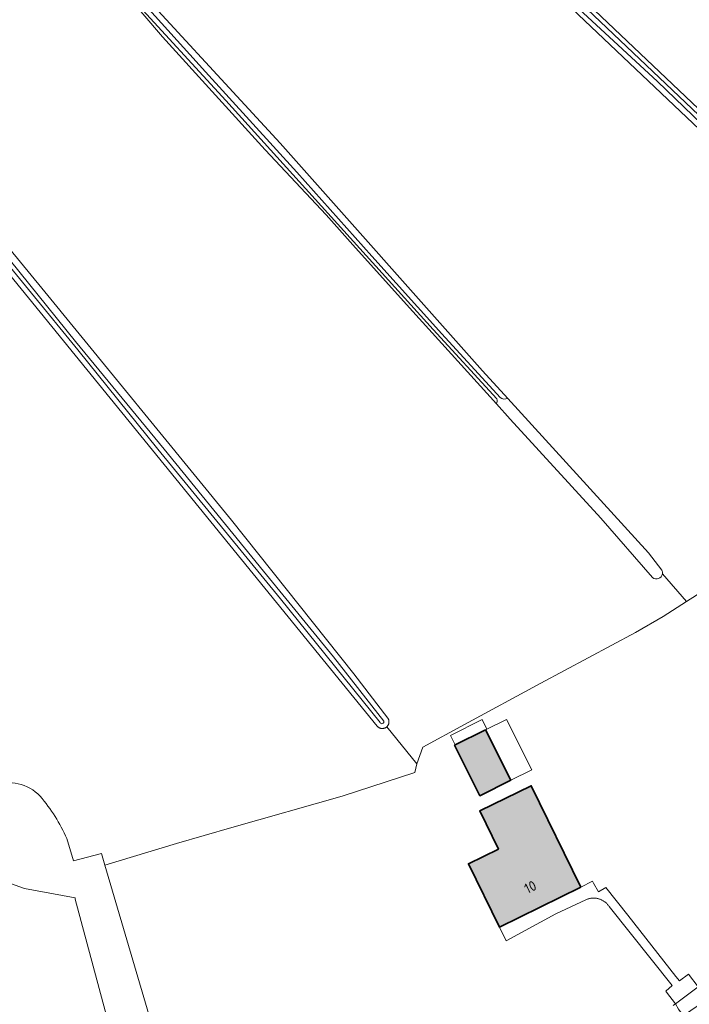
# Model space of a CAD drawing. Header units: metres. Extents: x 200031 to 204075, y 460125 to 464703.
# Tile 130 of 178: x 202556 to 202676, y 462509 to 462684. Entities that reach past the tile are written whole.
import ezdxf
from ezdxf.enums import TextEntityAlignment as Align

# ---------------------------------------------------------------- set-up
doc = ezdxf.new("R2010")
doc.units = ezdxf.units.M
doc.header["$LTSCALE"] = 2
for name, color, linetype, lineweight in [('B-WE-GR-GRAS-GV', 253, 'Continuous', 13), ('B-WE-OG-BEBOUWING-GV', 253, 'Continuous', 35), ('B-WE-OG-BEBOUWING-T18', 253, 'Continuous', 18), ('B-WE-OG-BEBOUWING_LUIFEL-GV', 253, 'Continuous', 18), ('B-WE-OG-TERREIN_CULTUURSCHEIDING-GV', 253, 'Continuous', 18), ('B-WE-OG-TERREIN_ERF-GV', 253, 'Continuous', 18), ('B-WE-OG-WATER_GREPPEL-GV', 253, 'Continuous', 18), ('B-WE-OG-WATER_SLOOT-GV', 253, 'Continuous', 18), ('B-WE-VH-VERHARDING_BETON-A', 254, 'Continuous', 25), ('B-WE-VH-VERHARDING_BETONSTRAATSTEEN-GV', 253, 'Continuous', 18)]:
    doc.layers.add(name, color=color, linetype=linetype, lineweight=lineweight)
doc.styles.add('NLCS-ISO-M1000-T18', font='NLCS-ISO.ttf', dxfattribs={"height": 1.8})

msp = doc.modelspace()

# ---------------------------------------------------------------- hatches: boundary and pattern name
at = {"layer": 'B-WE-VH-VERHARDING_BETON-A'}
h = msp.add_hatch(color=256, dxfattribs=at)
h.dxf.hatch_style = 1
h.paths.add_polyline_path([(202638.517, 462545.958), (202644.033, 462548.728), (202639.516, 462557.723), (202633.997, 462554.983)])
h = msp.add_hatch(color=256, dxfattribs=at)
h.dxf.hatch_style = 1
h.paths.add_polyline_path([(202656.545, 462529.629), (202647.694, 462547.754), (202638.493, 462543.262), (202641.826, 462536.437), (202636.475, 462533.824), (202641.993, 462522.523)])

# ---------------------------------------------------------------- linework, layer by layer
at = {"layer": 'B-WE-GR-GRAS-GV', "flags": 128}
for points in [[(202564.691, 462538.313), (202565.899, 462534.35), (202570.887, 462535.647), (202571.491, 462533.597), (202584.278, 462537.455), (202594.187, 462540.306), (202613.876, 462545.87), (202626.9, 462550.118), (202627.25, 462551.656), (202621.889, 462558.285), (202621.856, 462558.256), (202621.803, 462558.212), (202621.747, 462558.171), (202621.689, 462558.134), (202621.628, 462558.101), (202621.566, 462558.071), (202621.503, 462558.044), (202621.438, 462558.021), (202621.371, 462558.002), (202621.304, 462557.987), (202621.236, 462557.976), (202621.168, 462557.969), (202621.099, 462557.966), (202621.03, 462557.967), (202620.961, 462557.971), (202620.893, 462557.98), (202620.825, 462557.993), (202620.758, 462558.009), (202620.692, 462558.03), (202620.628, 462558.054), (202620.565, 462558.082), (202620.503, 462558.114), (202620.444, 462558.149), (202620.387, 462558.187), (202620.332, 462558.229), (202620.279, 462558.274), (202620.23, 462558.322), (202620.183, 462558.372), (202406.327, 462820.783)], [(202671.125, 462585.571), (202675.407, 462580.638), (202677.194, 462581.785), (202682.042, 462585.379), (202697.305, 462596.716), (202697.319, 462596.727), (202714.443, 462609.358), (202725.131, 462617.591), (202721.028, 462623.269), (202700.807, 462643.552), (202685.75, 462657.307), (202640.123, 462700.614), (202596.349, 462741.837), (202536.703, 462797.994)], [(202669.373, 462584.91), (202660.103, 462595.487), (202643.95, 462613.185), (202641.459, 462615.926), (202626.509, 462632.377), (202616.291, 462643.757), (202611.036, 462649.681), (202600.123, 462661.259), (202581.807, 462681.414), (202570.573, 462694.649), (202505.238, 462765.927)], [(202524.764, 462747.806), (202572.642, 462695.206), (202602.848, 462662.424), (202639.004, 462621.826), (202643.503, 462616.886)], [(202640.467, 462703.786), (202677.575, 462668.56), (202702.154, 462645.471), (202723.266, 462625.125), (202723.264, 462625.097), (202727.316, 462618.843), (202735.799, 462605.681), (202753.253, 462585.654), (202764.854, 462599.171), (202770.579, 462605.842), (202771.519, 462606.938), (202780.744, 462617.313), (202782.949, 462619.793), (202766.226, 462626.93), (202766.866, 462642.814), (202768.987, 462648.27), (202797.657, 462634.702), (202798.21, 462635.334), (202805.033, 462643.135), (202799.561, 462649.088), (202774.737, 462676.097), (202771.954, 462679.135), (202732.108, 462722.672)], [(202524.837, 462679.638), (202560.271, 462636.589), (202594.118, 462595.126), (202616.012, 462567.732), (202622.082, 462559.791), (202622.112, 462559.739), (202622.145, 462559.678), (202622.173, 462559.616), (202622.198, 462559.551), (202622.219, 462559.486), (202622.237, 462559.419), (202622.25, 462559.351), (202622.26, 462559.283), (202622.265, 462559.214), (202622.267, 462559.145), (202622.264, 462559.076), (202622.258, 462559.008), (202622.247, 462558.94), (202622.233, 462558.872), (202622.214, 462558.806), (202622.192, 462558.74), (202622.166, 462558.677), (202622.137, 462558.614), (202622.104, 462558.554), (202622.067, 462558.495), (202622.027, 462558.439), (202621.984, 462558.385), (202621.938, 462558.334), (202621.889, 462558.285), (202627.25, 462551.656), (202628.312, 462554.612), (202635.74, 462558.673), (202649.41, 462566.076), (202666.288, 462575.091), (202671.256, 462577.974), (202675.407, 462580.638), (202671.125, 462585.571)], [(202643.503, 462616.886), (202668.618, 462589.308), (202671.035, 462586.22)], [(202594.323, 462455.893), (202593.111, 462459.859), (202586.004, 462484.294), (202571.491, 462533.597), (202570.887, 462535.647), (202565.899, 462534.35), (202564.691, 462538.313)], [(202553.621, 462536.473), (202551.588, 462531.391), (202557.144, 462529.407), (202566.184, 462527.733), (202566.206, 462527.488), (202574.805, 462495.606)], [(202574.805, 462495.606), (202566.206, 462527.488), (202566.184, 462527.733), (202557.144, 462529.407), (202551.588, 462531.391), (202553.621, 462536.473)]]:
    msp.add_lwpolyline(points, dxfattribs=at)
at = {"layer": 'B-WE-GR-GRAS-GV'}
for points in [[(202671.125, 462585.571, -0.5721671), (202669.373, 462584.91)], [(202671.035, 462586.22, -0.1543211), (202671.125, 462585.571)], [(202559.925, 462545.869, 0.312877), (202551.567, 462547.716)], [(202551.567, 462547.716, -0.312877), (202559.925, 462545.869)], [(202564.691, 462538.313, 0.0783837), (202559.925, 462545.869)], [(202559.925, 462545.869, -0.0783837), (202564.691, 462538.313)]]:
    msp.add_lwpolyline(points, format="xyb", dxfattribs=at)
at = {"layer": 'B-WE-OG-BEBOUWING-GV', "flags": 128}
for points in [[(202638.517, 462545.958), (202644.033, 462548.728), (202639.516, 462557.723), (202633.997, 462554.983)], [(202656.545, 462529.629), (202647.694, 462547.754), (202638.493, 462543.262), (202641.826, 462536.437), (202636.475, 462533.824), (202641.993, 462522.523)]]:
    msp.add_lwpolyline(points, close=True, dxfattribs=at)
at = {"layer": 'B-WE-OG-BEBOUWING_LUIFEL-GV', "flags": 128}
for points in [[(202639.763, 462557.845), (202638.918, 462559.547), (202633.275, 462556.746), (202634.12, 462555.044)], [(202647.787, 462550.613), (202643.279, 462559.59), (202639.516, 462557.723), (202644.033, 462548.728)]]:
    msp.add_lwpolyline(points, close=True, dxfattribs=at)
at = {"layer": 'B-WE-OG-TERREIN_CULTUURSCHEIDING-GV', "flags": 128}
msp.add_lwpolyline([(202674.016, 462507.85), (202673.471, 462508.797), (202673.055, 462508.514)], dxfattribs=at)
at = {"layer": 'B-WE-OG-TERREIN_ERF-GV', "flags": 128}
for points in [[(202697.305, 462596.716), (202682.042, 462585.379), (202677.194, 462581.785), (202675.407, 462580.638), (202671.256, 462577.974), (202666.288, 462575.091), (202649.41, 462566.076), (202635.74, 462558.673), (202628.312, 462554.612), (202627.25, 462551.656), (202626.9, 462550.118), (202613.876, 462545.87), (202594.187, 462540.306), (202584.278, 462537.455), (202571.491, 462533.597), (202586.004, 462484.294), (202593.111, 462459.859), (202594.323, 462455.893), (202595.454, 462456.634), (202598.18, 462458.422), (202598.808, 462458.833), (202598.909, 462458.9), (202617.373, 462471.007), (202646.751, 462490.619)], [(202673.055, 462508.514), (202673.471, 462508.797), (202671.848, 462510.917), (202671.713, 462511.092), (202672.874, 462512.071), (202661.594, 462526.206), (202661.593, 462526.208), (202661.528, 462526.303), (202661.46, 462526.396), (202661.389, 462526.486), (202661.315, 462526.574), (202661.238, 462526.659), (202661.158, 462526.741), (202661.075, 462526.821), (202660.99, 462526.898), (202660.902, 462526.971), (202660.811, 462527.042), (202660.718, 462527.109), (202660.623, 462527.173), (202660.525, 462527.234), (202660.426, 462527.291), (202660.324, 462527.345), (202660.221, 462527.395), (202660.116, 462527.441), (202660.009, 462527.484), (202659.901, 462527.523), (202659.792, 462527.558), (202659.681, 462527.59), (202659.57, 462527.618), (202659.458, 462527.641), (202659.344, 462527.661), (202659.231, 462527.677), (202659.116, 462527.689), (202659.002, 462527.697), (202658.887, 462527.7), (202658.772, 462527.7), (202658.658, 462527.696), (202658.543, 462527.688), (202658.429, 462527.676), (202658.315, 462527.66), (202658.202, 462527.64), (202658.09, 462527.616), (202657.978, 462527.588), (202657.868, 462527.557), (202657.759, 462527.521), (202657.651, 462527.482), (202657.544, 462527.439), (202657.439, 462527.392), (202652.055, 462524.894), (202643.183, 462520.087), (202641.993, 462522.523), (202636.475, 462533.824), (202641.826, 462536.437), (202638.493, 462543.262), (202647.694, 462547.754), (202656.545, 462529.629), (202658.611, 462530.722), (202658.821, 462530.358), (202659.707, 462528.822), (202661.022, 462529.58), (202664.97, 462524.639), (202673.492, 462513.727), (202674.17, 462512.939), (202675.773, 462514.14), (202677.502, 462511.867)]]:
    msp.add_lwpolyline(points, dxfattribs=at)
msp.add_lwpolyline([(202644.033, 462548.728), (202638.517, 462545.958), (202633.997, 462554.983), (202639.516, 462557.723)], close=True, dxfattribs=at)
at = {"layer": 'B-WE-OG-WATER_GREPPEL-GV', "flags": 128}
for points in [[(202472.536, 462859.629), (202491.004, 462842.333), (202514.646, 462820.227), (202538.061, 462798.098), (202556.455, 462780.868), (202577.777, 462760.421), (202601.052, 462738.56), (202624.362, 462716.699), (202650.725, 462691.527), (202670.238, 462673.43), (202690.811, 462653.7), (202703.87, 462641.651), (202721.273, 462624.609)], [(202721.947, 462625.232), (202707.656, 462638.985), (202683.47, 462661.903), (202654.138, 462689.749), (202630.39, 462712.045), (202601.88, 462738.972), (202567.579, 462771.464), (202534.491, 462802.81), (202517.631, 462818.396), (202498.989, 462836.096), (202481.718, 462852.434), (202473.206, 462860.354)], [(202642.113, 462617.029), (202631.722, 462628.415), (202619.214, 462642.261), (202605.78, 462657.281), (202589.511, 462675.182), (202572.611, 462693.877), (202559.705, 462708.183), (202547.599, 462721.252), (202534.162, 462736.315), (202524.004, 462747.581), (202509.348, 462763.538), (202497.963, 462776.126), (202482.325, 462793.235), (202466.496, 462810.683), (202452.43, 462826.127), (202439.773, 462840.261)], [(202407.607, 462819.853), (202421.028, 462803.975), (202443.467, 462776.732), (202462.866, 462752.962), (202486.607, 462723.398), (202503.489, 462702.742), (202519.282, 462683.537), (202541.804, 462655.924), (202566.665, 462625.581), (202580.995, 462607.85), (202602.873, 462581.119), (202620.667, 462559.059)], [(202621.365, 462559.275), (202612.385, 462570.77), (202599.843, 462586.075), (202582.088, 462607.812), (202566.245, 462627.047), (202546.199, 462651.863), (202523.651, 462679.584), (202504.904, 462702.229), (202487.646, 462723.296), (202472.069, 462742.512), (202456.76, 462761.6), (202438.145, 462784.276), (202412.77, 462815.162), (202408.267, 462820.591)], [(202576.248, 462688.457), (202593.113, 462670.058), (202630.142, 462629.204), (202641.55, 462616.81)], [(202641.459, 462615.926), (202643.95, 462613.185), (202660.103, 462595.487), (202669.373, 462584.91)], [(202671.035, 462586.22), (202668.618, 462589.308), (202643.503, 462616.886)]]:
    msp.add_lwpolyline(points, dxfattribs=at)
at = {"layer": 'B-WE-OG-WATER_GREPPEL-GV'}
for points in [[(202641.55, 462616.81, -0.2384904), (202641.459, 462615.926)], [(202643.503, 462616.886, -0.261644), (202642.113, 462617.029)], [(202669.373, 462584.91, 0.5721671), (202671.125, 462585.571)], [(202671.125, 462585.571, 0.1543211), (202671.035, 462586.22)], [(202620.667, 462559.059, 0.9283843), (202621.365, 462559.275)]]:
    msp.add_lwpolyline(points, format="xyb", dxfattribs=at)
at = {"layer": 'B-WE-OG-WATER_SLOOT-GV', "flags": 128}
for points in [[(202721.273, 462624.609), (202703.87, 462641.651), (202690.811, 462653.7), (202670.238, 462673.43), (202650.725, 462691.527), (202624.362, 462716.699), (202601.052, 462738.56), (202577.777, 462760.421), (202556.455, 462780.868), (202538.061, 462798.098), (202514.646, 462820.227), (202491.004, 462842.333), (202472.536, 462859.629)], [(202473.206, 462860.354), (202481.718, 462852.434), (202498.989, 462836.096), (202517.631, 462818.396), (202534.491, 462802.81), (202567.579, 462771.464), (202601.88, 462738.972), (202630.39, 462712.045), (202654.138, 462689.749), (202683.47, 462661.903), (202707.656, 462638.985), (202721.947, 462625.232)], [(202643.503, 462616.886), (202639.004, 462621.826), (202602.848, 462662.424), (202572.642, 462695.206), (202524.764, 462747.806), (202483.337, 462793.577), (202439.802, 462841.91), (202438.32, 462841.165), (202437.003, 462840.298), (202457.228, 462818.701), (202505.238, 462765.927), (202570.573, 462694.649), (202581.807, 462681.414), (202600.123, 462661.259), (202611.036, 462649.681), (202616.291, 462643.757), (202626.509, 462632.377), (202641.459, 462615.926)], [(202439.773, 462840.261), (202452.43, 462826.127), (202466.496, 462810.683), (202482.325, 462793.235), (202497.963, 462776.126), (202509.348, 462763.538), (202524.004, 462747.581), (202534.162, 462736.315), (202547.599, 462721.252), (202559.705, 462708.183), (202572.611, 462693.877), (202589.511, 462675.182), (202605.78, 462657.281), (202619.214, 462642.261), (202631.722, 462628.415), (202642.113, 462617.029)], [(202641.55, 462616.81), (202630.142, 462629.204), (202593.113, 462670.058), (202576.248, 462688.457), (202562.831, 462703.571), (202548.867, 462718.807), (202532.368, 462737.036), (202515.927, 462755.102), (202495.114, 462777.8), (202476.575, 462798.421), (202454.334, 462822.997), (202439.153, 462839.763)], [(202406.327, 462820.783), (202620.183, 462558.372), (202620.23, 462558.322), (202620.279, 462558.274), (202620.332, 462558.229), (202620.387, 462558.187), (202620.444, 462558.149), (202620.503, 462558.114), (202620.565, 462558.082), (202620.628, 462558.054), (202620.692, 462558.03), (202620.758, 462558.009), (202620.825, 462557.993), (202620.893, 462557.98), (202620.961, 462557.971), (202621.03, 462557.967), (202621.099, 462557.966), (202621.168, 462557.969), (202621.236, 462557.976), (202621.304, 462557.987), (202621.371, 462558.002), (202621.438, 462558.021), (202621.503, 462558.044), (202621.566, 462558.071), (202621.628, 462558.101), (202621.689, 462558.134), (202621.747, 462558.171), (202621.803, 462558.212), (202621.856, 462558.256), (202621.889, 462558.285), (202621.938, 462558.334), (202621.984, 462558.385), (202622.027, 462558.439), (202622.067, 462558.495), (202622.104, 462558.554), (202622.137, 462558.614), (202622.166, 462558.677), (202622.192, 462558.74), (202622.214, 462558.806), (202622.233, 462558.872), (202622.247, 462558.94), (202622.258, 462559.008), (202622.264, 462559.076), (202622.267, 462559.145), (202622.265, 462559.214), (202622.26, 462559.283), (202622.25, 462559.351), (202622.237, 462559.419), (202622.219, 462559.486), (202622.198, 462559.551), (202622.173, 462559.616), (202622.145, 462559.678), (202622.112, 462559.739), (202622.082, 462559.791), (202616.012, 462567.732), (202594.118, 462595.126), (202560.271, 462636.589), (202524.837, 462679.638)], [(202620.667, 462559.059), (202602.873, 462581.119), (202580.995, 462607.85), (202566.665, 462625.581), (202541.804, 462655.924), (202519.282, 462683.537), (202503.489, 462702.742), (202486.607, 462723.398), (202462.866, 462752.962), (202443.467, 462776.732), (202421.028, 462803.975), (202407.607, 462819.853)], [(202408.267, 462820.591), (202412.77, 462815.162), (202438.145, 462784.276), (202456.76, 462761.6), (202472.069, 462742.512), (202487.646, 462723.296), (202504.904, 462702.229), (202523.651, 462679.584), (202546.199, 462651.863), (202566.245, 462627.047), (202582.088, 462607.812), (202599.843, 462586.075), (202612.385, 462570.77)], [(202677.575, 462668.56), (202640.467, 462703.786)], [(202640.123, 462700.614), (202685.75, 462657.307)], [(202612.385, 462570.77), (202621.365, 462559.275)]]:
    msp.add_lwpolyline(points, dxfattribs=at)
at = {"layer": 'B-WE-OG-WATER_SLOOT-GV'}
for points in [[(202641.459, 462615.926, 0.2384904), (202641.55, 462616.81)], [(202642.113, 462617.029, 0.261644), (202643.503, 462616.886)], [(202621.365, 462559.275, -0.9283843), (202620.667, 462559.059)]]:
    msp.add_lwpolyline(points, format="xyb", dxfattribs=at)
at = {"layer": 'B-WE-VH-VERHARDING_BETONSTRAATSTEEN-GV', "flags": 128}
for points in [[(202673.471, 462508.797), (202677.502, 462511.867), (202675.773, 462514.14), (202674.17, 462512.939), (202673.492, 462513.727), (202664.97, 462524.639), (202661.022, 462529.58), (202659.707, 462528.822), (202658.821, 462530.358), (202658.611, 462530.722), (202656.545, 462529.629), (202641.993, 462522.523), (202643.183, 462520.087), (202652.055, 462524.894), (202657.439, 462527.392), (202657.544, 462527.439), (202657.651, 462527.482), (202657.759, 462527.521), (202657.868, 462527.557), (202657.978, 462527.588), (202658.09, 462527.616), (202658.202, 462527.64), (202658.315, 462527.66), (202658.429, 462527.676), (202658.543, 462527.688), (202658.658, 462527.696), (202658.772, 462527.7), (202658.887, 462527.7), (202659.002, 462527.697), (202659.116, 462527.689), (202659.231, 462527.677), (202659.344, 462527.661), (202659.458, 462527.641), (202659.57, 462527.618), (202659.681, 462527.59), (202659.792, 462527.558), (202659.901, 462527.523), (202660.009, 462527.484), (202660.116, 462527.441), (202660.221, 462527.395), (202660.324, 462527.345), (202660.426, 462527.291), (202660.525, 462527.234), (202660.623, 462527.173), (202660.718, 462527.109), (202660.811, 462527.042), (202660.902, 462526.971), (202660.99, 462526.898), (202661.075, 462526.821), (202661.158, 462526.741), (202661.238, 462526.659), (202661.315, 462526.574), (202661.389, 462526.486), (202661.46, 462526.396), (202661.528, 462526.303), (202661.593, 462526.208), (202661.594, 462526.206), (202672.874, 462512.071), (202671.713, 462511.092), (202671.848, 462510.917)], [(202674.016, 462507.85), (202674.474, 462507.219), (202674.591, 462507.079), (202674.879, 462506.737), (202679.017, 462509.507), (202678.834, 462509.79), (202678.69, 462510.011), (202678.49, 462510.268), (202678.206, 462510.633), (202677.502, 462511.867), (202673.471, 462508.797)]]:
    msp.add_lwpolyline(points, close=True, dxfattribs=at)

# ---------------------------------------------------------------- texts
at = {"layer": 'B-WE-OG-BEBOUWING-T18', "style": 'NLCS-ISO-M1000-T18'}
msp.add_text('10', height=1.8, rotation=26, dxfattribs=at).set_placement((202647.515, 462529.671), align=Align.MIDDLE)

doc.saveas('drawing.dxf')
